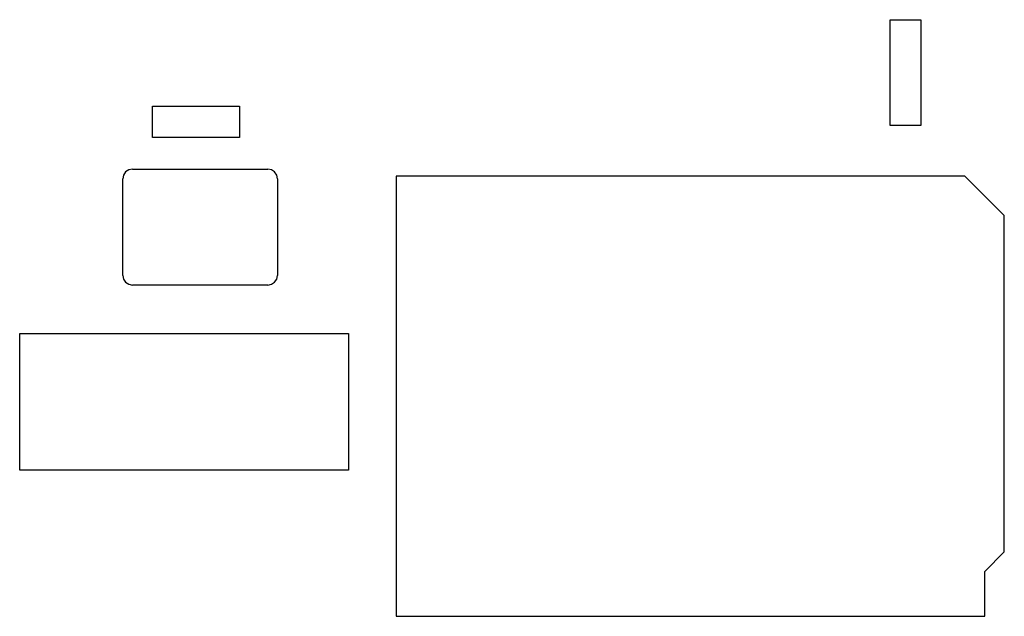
# Model space of a CAD drawing. Extents: x -1 to 227, y -163 to 85.
# Tile 1 of 2: x 89 to 227, y -163 to -79. Entities that reach past the tile are written whole.
import ezdxf

# ---------------------------------------------------------------- set-up
doc = ezdxf.new("R2010")
doc.units = 0

msp = doc.modelspace()

# ---------------------------------------------------------------- linework, layer by layer
for p, q in [((211.377, -79.1649), (215.686, -79.1649)), ((211.377, -94.0036), (211.377, -79.1649)), ((215.686, -79.1649), (215.686, -94.0036)), ((108.044, -91.3081), (120.216, -91.3081)), ((108.044, -95.6599), (108.044, -91.3081)), ((120.216, -91.3081), (120.216, -95.6599)), ((215.686, -94.0036), (211.377, -94.0036)), ((120.216, -95.6599), (108.044, -95.6599)), ((104.261104, -100.503774), (103.967448, -100.94326)), ((104.70059, -100.210118), (104.261104, -100.503774)), ((105.219, -100.107), (104.70059, -100.210118)), ((105.219, -100.107), (124.184, -100.107)), ((124.70274, -100.209448), (124.18433, -100.10633)), ((125.142226, -100.503104), (124.70274, -100.209448)), ((125.435882, -100.94259), (125.142226, -100.503104)), ((103.864, -115.008), (103.864, -101.461)), ((103.967448, -100.94326), (103.86433, -101.46167)), ((125.539, -101.461), (125.435882, -100.94259)), ((125.539, -101.461), (125.539, -115.008)), ((221.853, -101.076), (142.159, -101.076)), ((142.159, -101.076), (142.159, -162.795)), ((227.38, -106.603), (221.853, -101.076)), ((227.38, -153.745), (227.38, -106.603)), ((103.864, -115.008), (103.967118, -115.52641)), ((103.967118, -115.52641), (104.260774, -115.965896)), ((125.141896, -115.966226), (125.435552, -115.52674)), ((125.435552, -115.52674), (125.53867, -115.00833)), ((104.260774, -115.965896), (104.70026, -116.259552)), ((104.70026, -116.259552), (105.21867, -116.36267)), ((124.184, -116.363), (105.219, -116.363)), ((124.184, -116.363), (124.70241, -116.259882)), ((124.70241, -116.259882), (125.141896, -115.966226)), ((89.4192, -142.33), (89.4192, -123.131)), ((89.4192, -123.131), (135.499, -123.131)), ((135.499, -123.131), (135.499, -142.33)), ((135.499, -142.33), (89.4192, -142.33)), ((224.671, -156.523), (227.38033, -153.74594)), ((224.671, -162.795), (224.671, -156.523)), ((142.159, -162.795), (224.671, -162.795))]:
    msp.add_line(p, q)

doc.saveas('drawing.dxf')
